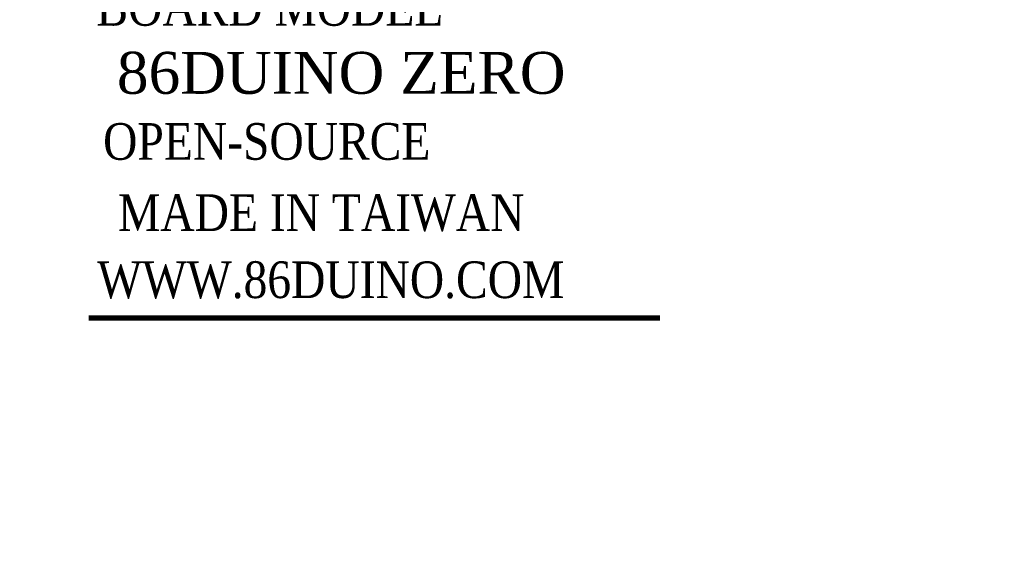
# Model space of a CAD drawing. Header units: millimetres. Extents: x 861 to 1254, y -31 to 249.
# Tile 35 of 41: x 1133 to 1169, y 133 to 152. Entities that reach past the tile are written whole.
import ezdxf
from ezdxf.enums import TextEntityAlignment as Align

# ---------------------------------------------------------------- set-up
doc = ezdxf.new("R2010")
doc.units = ezdxf.units.MM
doc.header["$LTSCALE"] = 32.67
doc.header["$PDMODE"] = 3
doc.header["$PDSIZE"] = 0.3125
doc.layers.get('Defpoints').update_dxf_attribs({"linetype": 'CONTINUOUS'})
doc.layers.add('尺寸標柱線', color=3, linetype='CONTINUOUS', lineweight=15)
doc.layers.add('文字線性', color=7, linetype='CONTINUOUS', lineweight=25)
doc.styles.get("Standard").update_dxf_attribs({"font": 'times.ttf', "width": 0.8})
doc.dimstyles.new('ISO-25(2)', dxfattribs={"dimtxt": 3, "dimasz": 2.5, "dimexe": 1, "dimexo": 1, "dimgap": 1, "dimtad": 1, "dimlfac": 0.666667, "dimdsep": 46, "dimtxsty": 'Standard', "dimcen": 2.5, "dimclrd": 3, "dimclre": 3, "dimclrt": 2, "dimadec": 0, "dimazin": 2, "dimtfac": 1, "dimtmove": 0, "dimatfit": 3, "dimfxl": 0, "dimarcsym": 0})

# ---------------------------------------------------------------- blocks, each defined once
blk = doc.blocks.new('*D267')
at = {"layer": 'Defpoints', "color": 0}
for p in [(1077.158, 132.768), (1100.945, 132.768), (1203.405, 79.428)]:
    blk.add_point(p, dxfattribs=at)
at = {"layer": '尺寸標柱線', "color": 3, "linetype": 'ByBlock', "lineweight": -2}
blk.add_line((1099.945, 132.768), (1068.465, 132.768), dxfattribs=at)
at = {"layer": '尺寸標柱線', "color": 2, "insert": (1072.312, 135.298), "char_height": 3, "attachment_point": 5}
blk.add_mtext('35.56', dxfattribs=at)
blk = doc.blocks.new('*D270')
at = {"layer": 'Defpoints', "color": 0}
for p in [(1104.345, 169.511), (1104.345, 136.168), (1203.405, 79.428)]:
    blk.add_point(p, dxfattribs=at)
at = {"layer": '尺寸標柱線', "color": 3, "linetype": 'ByBlock', "lineweight": -2}
blk.add_line((1104.345, 137.168), (1104.345, 178.209), dxfattribs=at)
at = {"layer": '尺寸標柱線', "color": 2, "insert": (1101.814, 174.36), "char_height": 3, "attachment_point": 5, "rotation": 90}
blk.add_mtext('66.04', dxfattribs=at)
blk = doc.blocks.new('*D271')
at = {"layer": 'Defpoints', "color": 0}
for p in [(1096.024, 170.08), (1099.11, 115.258), (1203.405, 79.428)]:
    blk.add_point(p, dxfattribs=at)
at = {"layer": '尺寸標柱線', "color": 3, "linetype": 'ByBlock', "lineweight": -2}
for p, q in [((1096.024, 165.08), (1096.024, 178.607)), ((1099.11, 160.08), (1096.024, 165.08)), ((1099.11, 116.258), (1099.11, 160.08))]:
    blk.add_line(p, q, dxfattribs=at)
at = {"layer": '尺寸標柱線', "color": 2, "insert": (1093.493, 174.844), "char_height": 3, "attachment_point": 5, "rotation": 90}
blk.add_mtext('69.53', dxfattribs=at)

msp = doc.modelspace()

# ---------------------------------------------------------------- linework, layer by layer
at = {"layer": '文字線性', "color": 5}
msp.add_lwpolyline([(1135.929, 141.379, 0.191, 0.191, 0), (1156.694, 141.379, 0.191, 0.191, 0)], format="xyseb", dxfattribs=at)

# ---------------------------------------------------------------- texts
at = {"layer": '文字線性', "color": 5, "width": 0.857143}
for s, p in [('BOARD MODEL', (1142.521, 152.008)), ('OPEN-SOURCE', (1142.406, 147.132)), ('MADE IN TAIWAN', (1144.388, 144.541)), ('WWW.86DUINO.COM', (1144.731, 142.102))]:
    msp.add_text(s, height=1.3335, dxfattribs=at).set_placement(p, align=Align.CENTER)
at = {"layer": '文字線性', "color": 5}
msp.add_text('86DUINO ZERO', height=1.524, dxfattribs=at).set_placement((1145.112, 149.532), align=Align.CENTER)

# ---------------------------------------------------------------- dimensions: what is measured, and where the dimension line sits
at = {"layer": '尺寸標柱線'}
for feature_location, offset, dtype, picture, middle in [((1099.11, 115.258), (-3.086, 54.822), 1, '*D271', (1093.493, 174.844)), ((1104.345, 136.168), (0, 33.343), 1, '*D270', (1101.814, 174.36)), ((1100.945, 132.768), (-23.786, 0), 0, '*D267', (1072.312, 135.298))]:
    dim = msp.add_ordinate_dim(feature_location=feature_location, offset=offset, dtype=dtype, origin=(1203.405, 79.428), dimstyle='ISO-25(2)', override={"dimarcsym": 1}, dxfattribs=at)
    dim.commit()
    dim.dimension.update_dxf_attribs({"geometry": picture, "text_midpoint": middle})

doc.saveas('drawing.dxf')
